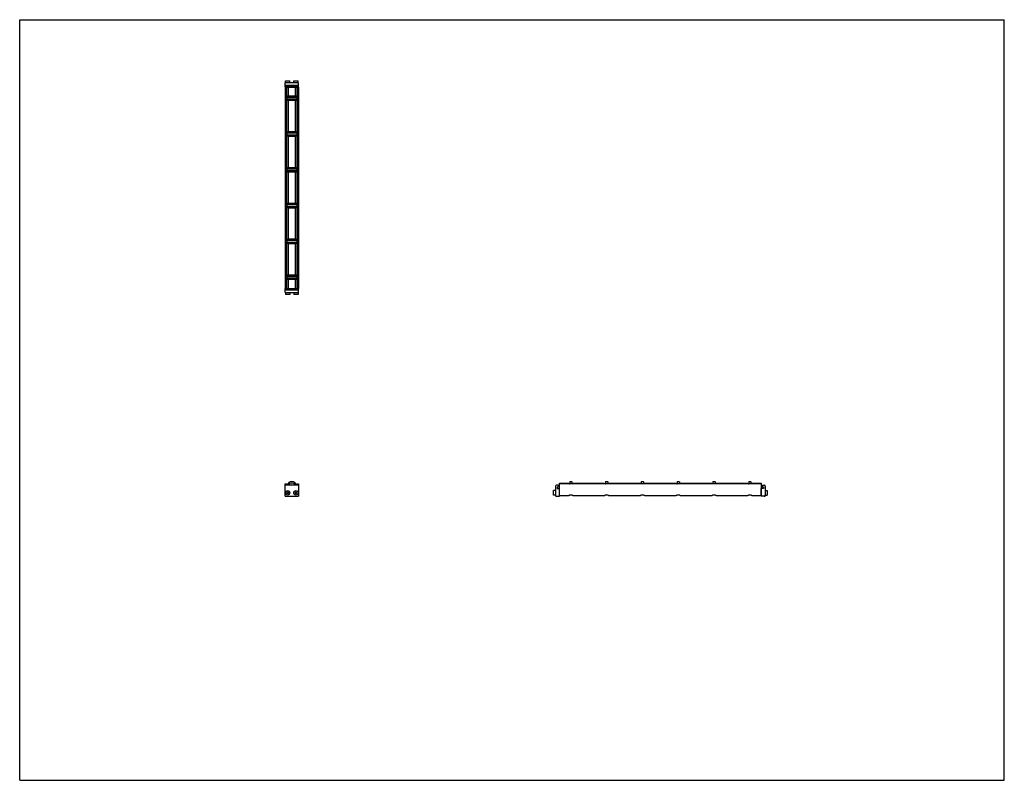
# Model space of a CAD drawing. Header units: inches. Extents: x 0 to 88, y 0 to 68.
import ezdxf

# ---------------------------------------------------------------- set-up
doc = ezdxf.new("R2010")
doc.units = ezdxf.units.IN
doc.header["$LTSCALE"] = 4.84
doc.header["$MEASUREMENT"] = 0
doc.layers.get('0').update_dxf_attribs({"linetype": 'CONTINUOUS'})
for name, color, linetype in [('240826_BL10', 7, 'CONTINUOUS'), ('240826_BL11', 7, 'CONTINUOUS'), ('240826_BL4', 7, 'CONTINUOUS'), ('240826_BL5', 7, 'CONTINUOUS'), ('240826_BL6', 7, 'CONTINUOUS'), ('240826_BL7', 7, 'CONTINUOUS'), ('240827_CAE_BL0', 7, 'CONTINUOUS'), ('240827_CAE_BL8', 7, 'CONTINUOUS'), ('2410WW_CAE_241018_BL12', 7, 'CONTINUOUS'), ('2436WW_243618_BL1', 7, 'CONTINUOUS'), ('X920693M_BL13', 7, 'CONTINUOUS'), ('X920693M_BL2', 7, 'CONTINUOUS'), ('X920693M_BL3', 7, 'CONTINUOUS'), ('X920693M_BL9', 7, 'CONTINUOUS')]:
    doc.layers.add(name, color=color, linetype=linetype)

# ---------------------------------------------------------------- blocks, each defined once
blk = doc.blocks.new('240827_CAE_BL0', base_point=(35.975, 34.674))
at = {"layer": '240827_CAE_BL0', "color": 7, "linetype": 'CONTINUOUS'}
for p, q in [((23.714, 43.959), (24.929, 43.959)), ((23.714, 43.599), (23.714, 43.959)), ((23.714, 43.849), (24.929, 43.849)), ((23.714, 43.599), (24.929, 43.599)), ((24.929, 43.599), (24.929, 43.959)), ((23.714, 25.389), (23.714, 26.389)), ((24.929, 26.389), (23.714, 26.389)), ((24.929, 26.389), (24.929, 25.389)), ((47.877, 26.299), (47.877, 25.479)), ((48.127, 26.389), (47.967, 26.389)), ((48.037, 26.217), (48.037, 26.086)), ((48.127, 26.217), (48.037, 26.217)), ((48.037, 26.086), (48.237, 26.086)), ((48.127, 26.389), (48.127, 26.217)), ((48.237, 25.389), (48.237, 26.086)), ((23.714, 25.389), (24.929, 25.389)), ((47.967, 25.389), (48.237, 25.389))]:
    blk.add_line(p, q, dxfattribs=at)
for centre, start, end in [((47.967, 26.299), 90, 180), ((47.967, 25.479), 180, 270)]:
    blk.add_arc(centre, 0.09, start, end, dxfattribs=at)
blk = doc.blocks.new('2436WW_243618_BL1', base_point=(44.986, 43.725))
at = {"layer": '2436WW_243618_BL1', "color": 7, "linetype": 'CONTINUOUS'}
for p, q in [((23.713, 61.981), (23.713, 43.981)), ((23.713, 61.981), (24.929, 61.981)), ((23.734, 61.981), (23.734, 43.981)), ((23.859, 61.981), (23.859, 61.095)), ((24.009, 61.981), (24.009, 61.169)), ((24.634, 61.981), (24.634, 61.169)), ((24.784, 61.981), (24.784, 61.095)), ((24.909, 61.981), (24.909, 43.981)), ((24.929, 43.981), (24.929, 61.981)), ((23.859, 60.868), (23.859, 57.895)), ((24.634, 61.169), (24.009, 61.169)), ((24.009, 60.793), (24.009, 57.969)), ((24.009, 60.793), (24.634, 60.793)), ((24.634, 60.793), (24.634, 57.969)), ((24.784, 60.868), (24.784, 57.895)), ((23.859, 57.668), (23.859, 54.695)), ((24.634, 57.969), (24.009, 57.969)), ((24.009, 57.593), (24.009, 54.769)), ((24.009, 57.593), (24.634, 57.593)), ((24.634, 57.593), (24.634, 54.769)), ((24.784, 57.668), (24.784, 54.695)), ((24.634, 54.769), (24.009, 54.769)), ((23.859, 54.468), (23.859, 51.495)), ((24.009, 54.393), (24.009, 51.569)), ((24.009, 54.393), (24.634, 54.393)), ((24.634, 54.393), (24.634, 51.569)), ((24.784, 54.468), (24.784, 51.495)), ((23.859, 51.268), (23.859, 48.295)), ((24.634, 51.569), (24.009, 51.569)), ((24.009, 51.193), (24.634, 51.193)), ((24.009, 51.193), (24.009, 48.369)), ((24.634, 51.193), (24.634, 48.369)), ((24.784, 51.268), (24.784, 48.295)), ((23.859, 48.068), (23.859, 45.095)), ((24.634, 48.369), (24.009, 48.369)), ((24.009, 47.993), (24.634, 47.993)), ((24.009, 47.993), (24.009, 45.169)), ((24.634, 47.993), (24.634, 45.169)), ((24.784, 48.068), (24.784, 45.095)), ((24.634, 45.169), (24.009, 45.169)), ((23.859, 44.868), (23.859, 43.981)), ((24.009, 44.793), (24.634, 44.793)), ((24.009, 44.793), (24.009, 43.981)), ((24.634, 44.793), (24.634, 43.981)), ((24.784, 44.868), (24.784, 43.981)), ((23.719, 43.981), (23.713, 43.981)), ((23.734, 43.981), (24.929, 43.981)), ((23.734, 26.389), (23.734, 26.513)), ((23.734, 26.513), (23.859, 26.513)), ((23.859, 26.513), (23.859, 26.389)), ((24.784, 26.389), (24.784, 26.513)), ((24.784, 26.513), (24.909, 26.513)), ((24.909, 26.513), (24.909, 26.389)), ((48.259, 25.468), (48.259, 26.576)), ((48.259, 26.576), (49.071, 26.576)), ((66.259, 26.513), (48.259, 26.513)), ((49.071, 26.576), (49.071, 26.513)), ((49.447, 26.513), (49.447, 26.576)), ((49.447, 26.576), (52.271, 26.576)), ((52.271, 26.576), (52.271, 26.513)), ((52.647, 26.513), (52.647, 26.576)), ((52.647, 26.576), (55.471, 26.576)), ((55.471, 26.576), (55.471, 26.513)), ((55.847, 26.513), (55.847, 26.576)), ((55.847, 26.576), (58.671, 26.576)), ((58.671, 26.576), (58.671, 26.513)), ((59.047, 26.576), (61.871, 26.576)), ((59.047, 26.513), (59.047, 26.576)), ((61.871, 26.576), (61.871, 26.513)), ((62.247, 26.576), (65.071, 26.576)), ((62.247, 26.513), (62.247, 26.576)), ((65.071, 26.576), (65.071, 26.513)), ((65.447, 26.576), (66.259, 26.576)), ((65.447, 26.513), (65.447, 26.576)), ((66.259, 26.576), (66.259, 25.468)), ((48.259, 25.468), (49.083, 25.468)), ((49.435, 25.468), (52.283, 25.468)), ((52.635, 25.468), (55.483, 25.468)), ((55.835, 25.468), (58.683, 25.468)), ((59.035, 25.468), (61.883, 25.468)), ((62.235, 25.468), (65.083, 25.468)), ((65.435, 25.468), (66.259, 25.468))]:
    blk.add_line(p, q, dxfattribs=at)
for centre, radius, start, end in [((24.009, 60.981), 0.188, 90, 270), ((24.634, 60.981), 0.188, 270, 90), ((24.009, 57.781), 0.188, 90, 270), ((24.634, 57.781), 0.188, 270, 90), ((24.009, 54.581), 0.188, 90, 270), ((24.634, 54.581), 0.188, 270, 90), ((24.009, 51.381), 0.188, 90, 270), ((24.634, 51.381), 0.188, 270, 90), ((24.009, 48.181), 0.188, 90, 270), ((24.634, 48.181), 0.188, 270, 90), ((24.009, 44.981), 0.188, 90, 270), ((24.634, 44.981), 0.188, 270, 90), ((24.321, 26.264), 0.312, 23.60141, 156.39648), ((24.321, 26.264), 0.161, 51.37723, 128.64672), ((23.946, 25.701), 0.233, 177.7393, 181.51722), ((24.696, 25.701), 0.233, 2.40634, 3.53869)]:
    blk.add_arc(centre, radius, start, end, dxfattribs=at)
for points, knots in [([(49.259, 25.505), (49.24, 25.505), (49.211, 25.502), (49.175, 25.494), (49.151, 25.487), (49.129, 25.48), (49.111, 25.474), (49.097, 25.47), (49.087, 25.468), (49.083, 25.468), (49.082, 25.468)], [0, 0, 0, 0, 0.317855, 0.467809, 0.607629, 0.734246, 0.844305, 0.933939, 0.970018, 1, 1, 1, 1]), ([(49.436, 25.468), (49.434, 25.468), (49.43, 25.468), (49.421, 25.47), (49.407, 25.474), (49.389, 25.48), (49.367, 25.487), (49.342, 25.494), (49.307, 25.502), (49.278, 25.505), (49.259, 25.505)], [0, 0, 0, 0, 0.029971, 0.066043, 0.155668, 0.265701, 0.392305, 0.532116, 0.682075, 1, 1, 1, 1]), ([(52.459, 25.505), (52.44, 25.505), (52.411, 25.502), (52.375, 25.494), (52.351, 25.487), (52.329, 25.48), (52.311, 25.474), (52.297, 25.47), (52.287, 25.468), (52.283, 25.468), (52.282, 25.468)], [0, 0, 0, 0, 0.317855, 0.467809, 0.607629, 0.734246, 0.844305, 0.933939, 0.970018, 1, 1, 1, 1]), ([(52.636, 25.468), (52.634, 25.468), (52.63, 25.468), (52.621, 25.47), (52.607, 25.474), (52.589, 25.48), (52.567, 25.487), (52.542, 25.494), (52.507, 25.502), (52.478, 25.505), (52.459, 25.505)], [0, 0, 0, 0, 0.029971, 0.066043, 0.155668, 0.265701, 0.392305, 0.532116, 0.682075, 1, 1, 1, 1]), ([(55.659, 25.505), (55.64, 25.505), (55.611, 25.502), (55.575, 25.494), (55.551, 25.487), (55.529, 25.48), (55.511, 25.474), (55.497, 25.47), (55.487, 25.468), (55.483, 25.468), (55.482, 25.468)], [0, 0, 0, 0, 0.317855, 0.467809, 0.607629, 0.734246, 0.844305, 0.933939, 0.970018, 1, 1, 1, 1]), ([(55.836, 25.468), (55.834, 25.468), (55.83, 25.468), (55.821, 25.47), (55.807, 25.474), (55.789, 25.48), (55.767, 25.487), (55.742, 25.494), (55.707, 25.502), (55.678, 25.505), (55.659, 25.505)], [0, 0, 0, 0, 0.029971, 0.066043, 0.155668, 0.265701, 0.392305, 0.532116, 0.682075, 1, 1, 1, 1]), ([(58.859, 25.505), (58.84, 25.505), (58.811, 25.502), (58.775, 25.494), (58.751, 25.487), (58.729, 25.48), (58.711, 25.474), (58.697, 25.47), (58.687, 25.468), (58.683, 25.468), (58.682, 25.468)], [0, 0, 0, 0, 0.317855, 0.467809, 0.607629, 0.734246, 0.844305, 0.933939, 0.970018, 1, 1, 1, 1]), ([(59.036, 25.468), (59.034, 25.468), (59.03, 25.468), (59.021, 25.47), (59.007, 25.474), (58.989, 25.48), (58.967, 25.487), (58.942, 25.494), (58.907, 25.502), (58.878, 25.505), (58.859, 25.505)], [0, 0, 0, 0, 0.029971, 0.066043, 0.155668, 0.265701, 0.392305, 0.532116, 0.682075, 1, 1, 1, 1]), ([(62.059, 25.505), (62.04, 25.505), (62.011, 25.502), (61.975, 25.494), (61.951, 25.487), (61.929, 25.48), (61.911, 25.474), (61.897, 25.47), (61.887, 25.468), (61.883, 25.468), (61.882, 25.468)], [0, 0, 0, 0, 0.317855, 0.467809, 0.607629, 0.734246, 0.844305, 0.933939, 0.970018, 1, 1, 1, 1]), ([(62.236, 25.468), (62.234, 25.468), (62.23, 25.468), (62.221, 25.47), (62.207, 25.474), (62.189, 25.48), (62.167, 25.487), (62.142, 25.494), (62.107, 25.502), (62.078, 25.505), (62.059, 25.505)], [0, 0, 0, 0, 0.029971, 0.066043, 0.155668, 0.265701, 0.392305, 0.532116, 0.682075, 1, 1, 1, 1]), ([(65.259, 25.505), (65.24, 25.505), (65.211, 25.502), (65.175, 25.494), (65.151, 25.487), (65.129, 25.48), (65.111, 25.474), (65.097, 25.47), (65.087, 25.468), (65.083, 25.468), (65.082, 25.468)], [0, 0, 0, 0, 0.317855, 0.467809, 0.607629, 0.734246, 0.844305, 0.933939, 0.970018, 1, 1, 1, 1]), ([(65.436, 25.468), (65.434, 25.468), (65.43, 25.468), (65.421, 25.47), (65.407, 25.474), (65.389, 25.48), (65.367, 25.487), (65.342, 25.494), (65.307, 25.502), (65.278, 25.505), (65.259, 25.505)], [0, 0, 0, 0, 0.029971, 0.066043, 0.155668, 0.265701, 0.392305, 0.532116, 0.682075, 1, 1, 1, 1])]:
    blk.add_open_spline(points, degree=3, knots=knots, dxfattribs=at)
blk = doc.blocks.new('X920693M_BL2', base_point=(23.946, 34.743))
at = {"layer": 'X920693M_BL2', "color": 7, "linetype": 'CONTINUOUS'}
for p, q in [((23.749, 43.599), (23.749, 43.442)), ((24.143, 43.442), (23.749, 43.442)), ((23.828, 43.959), (23.828, 43.981)), ((24.064, 43.959), (24.064, 43.981)), ((24.143, 43.599), (24.143, 43.442)), ((23.86, 25.729), (23.927, 25.79)), ((23.86, 25.729), (23.878, 25.64)), ((23.965, 25.612), (23.878, 25.64)), ((23.927, 25.79), (24.014, 25.762)), ((24.033, 25.673), (23.965, 25.612)), ((24.033, 25.673), (24.014, 25.762))]:
    blk.add_line(p, q, dxfattribs=at)
blk.add_circle((23.946, 25.701), 0.197, dxfattribs=at)
blk = doc.blocks.new('X920693M_BL3', base_point=(36.379, 34.743))
at = {"layer": 'X920693M_BL3', "color": 7, "linetype": 'CONTINUOUS'}
for p, q in [((24.499, 43.599), (24.499, 43.442)), ((24.893, 43.442), (24.499, 43.442)), ((24.578, 43.981), (24.578, 43.959)), ((24.814, 43.981), (24.814, 43.959)), ((24.893, 43.599), (24.893, 43.442)), ((24.617, 25.746), (24.696, 25.792)), ((24.617, 25.746), (24.617, 25.655)), ((24.696, 25.61), (24.617, 25.655)), ((24.696, 25.792), (24.775, 25.746)), ((24.775, 25.655), (24.696, 25.61)), ((24.775, 25.655), (24.775, 25.746)), ((47.719, 25.504), (47.719, 25.898)), ((47.877, 25.898), (47.719, 25.898)), ((48.237, 25.819), (48.259, 25.819)), ((48.237, 25.583), (48.259, 25.583)), ((47.877, 25.504), (47.719, 25.504))]:
    blk.add_line(p, q, dxfattribs=at)
blk.add_circle((24.696, 25.701), 0.197, dxfattribs=at)
blk = doc.blocks.new('240826_BL4', base_point=(36.63, 35.463))
at = {"layer": '240826_BL4', "color": 7, "linetype": 'CONTINUOUS'}
for p, q in [((23.884, 45.066), (23.884, 44.896)), ((23.899, 45.081), (24.744, 45.081)), ((24.744, 44.881), (23.899, 44.881)), ((24.071, 45.099), (24.069, 45.081)), ((24.069, 44.881), (24.071, 44.863)), ((24.071, 45.099), (24.571, 45.099)), ((24.571, 45.099), (24.574, 45.081)), ((24.574, 44.881), (24.571, 44.863)), ((24.759, 45.066), (24.759, 44.896)), ((24.571, 44.863), (24.071, 44.863)), ((49.141, 26.514), (49.159, 26.516)), ((49.159, 26.686), (49.159, 26.513)), ((49.174, 26.701), (49.344, 26.701)), ((49.359, 26.686), (49.359, 26.513)), ((49.377, 26.514), (49.359, 26.516))]:
    blk.add_line(p, q, dxfattribs=at)
for centre, radius, start, end in [((23.899, 45.066), 0.015, 90, 180), ((23.899, 44.896), 0.015, 180, 270), ((24.744, 45.066), 0.015, 0, 90), ((24.744, 44.896), 0.015, 270, 360), ((24.321, 26.264), 0.438, 16.6092, 163.3908), ((24.321, 26.264), 0.33, 22.27737, 157.72294), ((24.321, 26.264), 0.322, 22.85345, 157.14648), ((49.174, 26.686), 0.015, 90, 180), ((49.344, 26.686), 0.015, 0, 90)]:
    blk.add_arc(centre, radius, start, end, dxfattribs=at)
blk = doc.blocks.new('240826_BL5', base_point=(38.23, 37.406))
at = {"layer": '240826_BL5', "color": 7, "linetype": 'CONTINUOUS'}
for p, q in [((23.884, 48.266), (23.884, 48.096)), ((23.899, 48.281), (24.744, 48.281)), ((24.744, 48.081), (23.899, 48.081)), ((24.071, 48.299), (24.069, 48.281)), ((24.069, 48.081), (24.071, 48.063)), ((24.071, 48.299), (24.571, 48.299)), ((24.571, 48.063), (24.071, 48.063)), ((24.571, 48.299), (24.574, 48.281)), ((24.574, 48.081), (24.571, 48.063)), ((24.759, 48.266), (24.759, 48.096)), ((52.341, 26.514), (52.359, 26.516)), ((52.359, 26.686), (52.359, 26.513)), ((52.374, 26.701), (52.544, 26.701)), ((52.559, 26.686), (52.559, 26.513)), ((52.577, 26.514), (52.559, 26.516))]:
    blk.add_line(p, q, dxfattribs=at)
for centre, start, end in [((23.899, 48.266), 90, 180), ((23.899, 48.096), 180, 270), ((24.744, 48.266), 0, 90), ((24.744, 48.096), 270, 360), ((52.374, 26.686), 90, 180), ((52.544, 26.686), 0, 90)]:
    blk.add_arc(centre, 0.015, start, end, dxfattribs=at)
blk = doc.blocks.new('240826_BL6', base_point=(44.63, 43.806))
at = {"layer": '240826_BL6', "color": 7, "linetype": 'CONTINUOUS'}
for p, q in [((23.884, 61.066), (23.884, 60.896)), ((23.899, 61.081), (24.744, 61.081)), ((24.744, 60.881), (23.899, 60.881)), ((24.071, 61.099), (24.069, 61.081)), ((24.069, 60.881), (24.071, 60.863)), ((24.071, 61.099), (24.571, 61.099)), ((24.571, 60.863), (24.071, 60.863)), ((24.571, 61.099), (24.574, 61.081)), ((24.574, 60.881), (24.571, 60.863)), ((24.759, 61.066), (24.759, 60.896)), ((65.141, 26.514), (65.159, 26.516)), ((65.159, 26.686), (65.159, 26.513)), ((65.174, 26.701), (65.344, 26.701)), ((65.359, 26.686), (65.359, 26.513)), ((65.377, 26.514), (65.359, 26.516))]:
    blk.add_line(p, q, dxfattribs=at)
for centre, start, end in [((23.899, 61.066), 90, 180), ((23.899, 60.896), 180, 270), ((24.744, 61.066), 0, 90), ((24.744, 60.896), 270, 360), ((65.174, 26.686), 90, 180), ((65.344, 26.686), 0, 90)]:
    blk.add_arc(centre, 0.015, start, end, dxfattribs=at)
blk = doc.blocks.new('240826_BL7', base_point=(39.83, 39.006))
at = {"layer": '240826_BL7', "color": 7, "linetype": 'CONTINUOUS'}
for p, q in [((23.884, 51.466), (23.884, 51.296)), ((23.899, 51.481), (24.744, 51.481)), ((24.744, 51.281), (23.899, 51.281)), ((24.071, 51.499), (24.069, 51.481)), ((24.069, 51.281), (24.071, 51.263)), ((24.071, 51.499), (24.571, 51.499)), ((24.571, 51.263), (24.071, 51.263)), ((24.571, 51.499), (24.574, 51.481)), ((24.574, 51.281), (24.571, 51.263)), ((24.759, 51.466), (24.759, 51.296)), ((55.541, 26.514), (55.559, 26.516)), ((55.559, 26.686), (55.559, 26.513)), ((55.574, 26.701), (55.744, 26.701)), ((55.759, 26.686), (55.759, 26.513)), ((55.777, 26.514), (55.759, 26.516))]:
    blk.add_line(p, q, dxfattribs=at)
for centre, start, end in [((23.899, 51.466), 90, 180), ((23.899, 51.296), 180, 270), ((24.744, 51.466), 0, 90), ((24.744, 51.296), 270, 360), ((55.574, 26.686), 90, 180), ((55.744, 26.686), 0, 90)]:
    blk.add_arc(centre, 0.015, start, end, dxfattribs=at)
blk = doc.blocks.new('240827_CAE_BL8', base_point=(45.177, 43.876))
at = {"layer": '240827_CAE_BL8', "color": 7, "linetype": 'CONTINUOUS'}
for p, q in [((23.714, 62.003), (23.714, 62.363)), ((24.929, 62.363), (23.714, 62.363)), ((24.929, 62.113), (23.714, 62.113)), ((24.929, 62.003), (23.714, 62.003)), ((24.929, 62.003), (24.929, 62.363)), ((66.481, 26.086), (66.281, 26.086)), ((66.281, 25.389), (66.281, 26.086)), ((66.391, 26.389), (66.551, 26.389)), ((66.391, 26.389), (66.391, 26.217)), ((66.391, 26.217), (66.481, 26.217)), ((66.481, 26.217), (66.481, 26.086)), ((66.641, 26.299), (66.641, 25.479)), ((66.551, 25.389), (66.281, 25.389))]:
    blk.add_line(p, q, dxfattribs=at)
for centre, start, end in [((66.551, 26.299), 0, 90), ((66.551, 25.479), 270, 360)]:
    blk.add_arc(centre, 0.09, start, end, dxfattribs=at)
blk = doc.blocks.new('X920693M_BL9', base_point=(23.946, 62.251))
at = {"layer": 'X920693M_BL9', "color": 7, "linetype": 'CONTINUOUS'}
for p, q in [((23.749, 62.363), (23.749, 62.521)), ((23.749, 62.521), (24.143, 62.521)), ((24.143, 62.363), (24.143, 62.521)), ((23.828, 62.003), (23.828, 61.981)), ((24.064, 62.003), (24.064, 61.981))]:
    blk.add_line(p, q, dxfattribs=at)
blk = doc.blocks.new('240826_BL10', base_point=(43.03, 42.206))
at = {"layer": '240826_BL10', "color": 7, "linetype": 'CONTINUOUS'}
for p, q in [((23.884, 57.866), (23.884, 57.696)), ((23.899, 57.881), (24.744, 57.881)), ((24.744, 57.681), (23.899, 57.681)), ((24.071, 57.899), (24.069, 57.881)), ((24.069, 57.681), (24.071, 57.663)), ((24.071, 57.899), (24.571, 57.899)), ((24.571, 57.663), (24.071, 57.663)), ((24.571, 57.899), (24.574, 57.881)), ((24.574, 57.681), (24.571, 57.663)), ((24.759, 57.866), (24.759, 57.696)), ((61.941, 26.514), (61.959, 26.516)), ((61.959, 26.686), (61.959, 26.513)), ((61.974, 26.701), (62.144, 26.701)), ((62.159, 26.686), (62.159, 26.513)), ((62.177, 26.514), (62.159, 26.516))]:
    blk.add_line(p, q, dxfattribs=at)
for centre, start, end in [((23.899, 57.866), 90, 180), ((23.899, 57.696), 180, 270), ((24.744, 57.866), 0, 90), ((24.744, 57.696), 270, 360), ((61.974, 26.686), 90, 180), ((62.144, 26.686), 0, 90)]:
    blk.add_arc(centre, 0.015, start, end, dxfattribs=at)
blk = doc.blocks.new('240826_BL11', base_point=(41.43, 40.606))
at = {"layer": '240826_BL11', "color": 7, "linetype": 'CONTINUOUS'}
for p, q in [((23.884, 54.666), (23.884, 54.496)), ((23.899, 54.681), (24.744, 54.681)), ((24.071, 54.699), (24.069, 54.681)), ((24.071, 54.699), (24.571, 54.699)), ((24.571, 54.699), (24.574, 54.681)), ((24.759, 54.666), (24.759, 54.496)), ((24.744, 54.481), (23.899, 54.481)), ((24.069, 54.481), (24.071, 54.463)), ((24.571, 54.463), (24.071, 54.463)), ((24.574, 54.481), (24.571, 54.463)), ((58.741, 26.514), (58.759, 26.516)), ((58.759, 26.686), (58.759, 26.513)), ((58.774, 26.701), (58.944, 26.701)), ((58.959, 26.686), (58.959, 26.513)), ((58.977, 26.514), (58.959, 26.516))]:
    blk.add_line(p, q, dxfattribs=at)
for centre, start, end in [((23.899, 54.666), 90, 180), ((24.744, 54.666), 0, 90), ((23.899, 54.496), 180, 270), ((24.744, 54.496), 270, 360), ((58.774, 26.686), 90, 180), ((58.944, 26.686), 0, 90)]:
    blk.add_arc(centre, 0.015, start, end, dxfattribs=at)
blk = doc.blocks.new('2410WW_CAE_241018_BL12', base_point=(24.321, 43.717))
at = {"layer": '2410WW_CAE_241018_BL12', "color": 7, "linetype": 'CONTINUOUS'}
for p, q in [((24.166, 61.169), (24.166, 61.099)), ((24.166, 60.863), (24.166, 60.793)), ((24.476, 61.169), (24.476, 61.099)), ((24.476, 60.863), (24.476, 60.793)), ((24.166, 57.969), (24.166, 57.899)), ((24.166, 57.663), (24.166, 57.593)), ((24.476, 57.969), (24.476, 57.899)), ((24.476, 57.663), (24.476, 57.593)), ((24.166, 54.769), (24.166, 54.699)), ((24.476, 54.769), (24.476, 54.699)), ((24.166, 54.463), (24.166, 54.393)), ((24.476, 54.463), (24.476, 54.393)), ((24.166, 51.569), (24.166, 51.499)), ((24.166, 51.263), (24.166, 51.193)), ((24.476, 51.569), (24.476, 51.499)), ((24.476, 51.263), (24.476, 51.193)), ((24.166, 48.369), (24.166, 48.299)), ((24.166, 48.063), (24.166, 47.993)), ((24.476, 48.369), (24.476, 48.299)), ((24.476, 48.063), (24.476, 47.993)), ((24.166, 45.169), (24.166, 45.099)), ((24.476, 45.169), (24.476, 45.099)), ((24.166, 44.863), (24.166, 44.793)), ((24.476, 44.863), (24.476, 44.793))]:
    blk.add_line(p, q, dxfattribs=at)
blk.add_arc((24.321, 26.264), 0.155, 53.77344, 126.22656, dxfattribs=at)
blk = doc.blocks.new('X920693M_BL13', base_point=(45.649, 44.012))
at = {"layer": 'X920693M_BL13', "color": 7, "linetype": 'CONTINUOUS'}
for p, q in [((24.499, 62.363), (24.499, 62.521)), ((24.499, 62.521), (24.893, 62.521)), ((24.893, 62.363), (24.893, 62.521)), ((24.578, 62.003), (24.578, 61.981)), ((24.814, 62.003), (24.814, 61.981)), ((66.281, 25.819), (66.259, 25.819)), ((66.281, 25.583), (66.259, 25.583)), ((66.641, 25.898), (66.798, 25.898)), ((66.798, 25.898), (66.798, 25.504)), ((66.641, 25.504), (66.798, 25.504))]:
    blk.add_line(p, q, dxfattribs=at)

msp = doc.modelspace()

# ---------------------------------------------------------------- linework, layer by layer
at = {"color": 7, "linetype": 'CONTINUOUS'}
for p, q in [((0, 0), (0, 68)), ((0, 68), (88, 68)), ((88, 0), (88, 68)), ((0, 0), (88, 0))]:
    msp.add_line(p, q, dxfattribs=at)

# ---------------------------------------------------------------- block references
at = {"layer": '240826_BL10'}
msp.add_blockref('240826_BL10', (43.03, 42.206), dxfattribs=at)
at = {"layer": '240826_BL11'}
msp.add_blockref('240826_BL11', (41.43, 40.606), dxfattribs=at)
at = {"layer": '240826_BL4'}
msp.add_blockref('240826_BL4', (36.63, 35.463), dxfattribs=at)
at = {"layer": '240826_BL5'}
msp.add_blockref('240826_BL5', (38.23, 37.406), dxfattribs=at)
at = {"layer": '240826_BL6'}
msp.add_blockref('240826_BL6', (44.63, 43.806), dxfattribs=at)
at = {"layer": '240826_BL7'}
msp.add_blockref('240826_BL7', (39.83, 39.006), dxfattribs=at)
at = {"layer": '240827_CAE_BL0'}
msp.add_blockref('240827_CAE_BL0', (35.975, 34.674), dxfattribs=at)
at = {"layer": '240827_CAE_BL8'}
msp.add_blockref('240827_CAE_BL8', (45.177, 43.876), dxfattribs=at)
at = {"layer": '2410WW_CAE_241018_BL12'}
msp.add_blockref('2410WW_CAE_241018_BL12', (24.321, 43.717), dxfattribs=at)
at = {"layer": '2436WW_243618_BL1'}
msp.add_blockref('2436WW_243618_BL1', (44.986, 43.725), dxfattribs=at)
at = {"layer": 'X920693M_BL13'}
msp.add_blockref('X920693M_BL13', (45.649, 44.012), dxfattribs=at)
at = {"layer": 'X920693M_BL2'}
msp.add_blockref('X920693M_BL2', (23.946, 34.743), dxfattribs=at)
at = {"layer": 'X920693M_BL3'}
msp.add_blockref('X920693M_BL3', (36.379, 34.743), dxfattribs=at)
at = {"layer": 'X920693M_BL9'}
msp.add_blockref('X920693M_BL9', (23.946, 62.251), dxfattribs=at)

doc.saveas('drawing.dxf')
